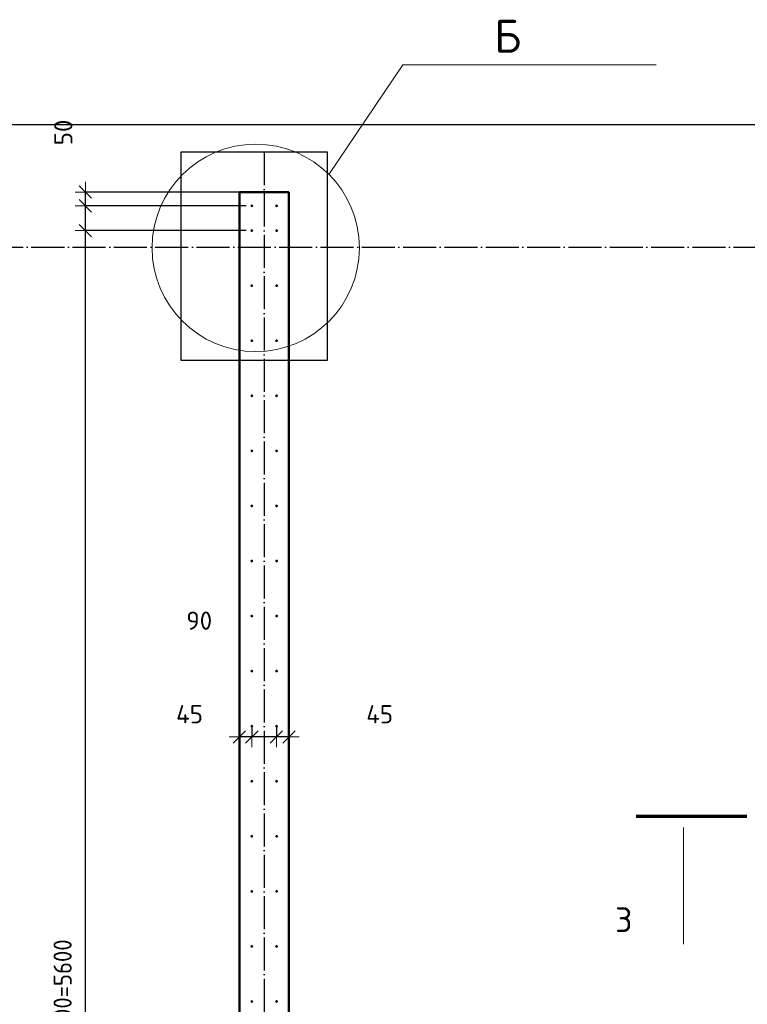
# Model space of a CAD drawing. Header units: millimetres. Extents: x 9402 to 69898, y -2829 to 22870.
# Tile 29 of 69: x 31012 to 33655, y 11150 to 14726. Entities that reach past the tile are written whole.
import ezdxf

# ---------------------------------------------------------------- set-up
doc = ezdxf.new("R2010")
doc.units = ezdxf.units.MM
doc.header["$PDMODE"] = 65
doc.linetypes.add('______11', pattern=[150, 120, -15, 0, -15])
doc.linetypes.add('______5', pattern=[330, 240, -30, 30, -30])
for name, color, linetype, lineweight in [('Standard', 7, 'Continuous', 25), ('Арм.стержн. вертикальными 1', 22, 'Continuous', 35), ('Обозначение разреза_ общее', 7, 'Continuous', 25), ('Размерная линия_ общее', 7, 'Continuous', 13)]:
    doc.layers.add(name, color=color, linetype=linetype, lineweight=lineweight)
doc.layers.add('Осевая линия_ общее', color=7, linetype='______5', lineweight=13, true_color=0xa0a0a0)
doc.styles.add('ISOCPEUR', font='ISOCPEUR')
doc.dimstyles.new('DIMSTYLE_4', dxfattribs={"dimtxt": 66, "dimasz": 75, "dimexe": 0, "dimexo": 0, "dimgap": 33, "dimtad": 2, "dimdec": 0, "dimrnd": 5, "dimzin": 12, "dimdsep": 46, "dimtxsty": 'ISOCPEUR', "dimblk1": 'ALL_ML_STRICH', "dimblk2": 'ALL_ML_STRICH', "dimsah": 1, "dimcen": 0, "dimclrd": 7, "dimclre": 256, "dimclrt": 7, "dimadec": 0, "dimazin": 0, "dimtfac": 1, "dimtdec": 0, "dimtix": 1, "dimtmove": 2, "dimatfit": 3, "dimfxl": 0, "dimtvp": 1.2, "dimtzin": 0, "dimlwd": 0, "dimlwe": -3, "dimarcsym": 0})
doc.dimstyles.new('DIMSTYLE_5', dxfattribs={"dimtxt": 66, "dimasz": 75, "dimexe": 0, "dimexo": 0, "dimgap": 33, "dimtad": 2, "dimdec": 0, "dimrnd": 5, "dimzin": 12, "dimdsep": 46, "dimtxsty": 'ISOCPEUR', "dimblk1": 'ALL_ML_STRICH', "dimblk2": 'ALL_ML_STRICH', "dimsah": 1, "dimcen": 0, "dimclrd": 7, "dimclre": 256, "dimclrt": 7, "dimadec": 0, "dimazin": 0, "dimtfac": 1, "dimtdec": 0, "dimtix": 1, "dimtmove": 2, "dimatfit": 3, "dimfxl": 0, "dimtzin": 0, "dimlwd": 0, "dimlwe": -3, "dimarcsym": 0})

# ---------------------------------------------------------------- blocks, each defined once
blk = doc.blocks.new('ALL_ML_STRICH')
at = {"color": 0, "linetype": 'ByBlock', "lineweight": -2}
for p, q in [((0, -0.5), (0, 0.5)), ((-1, 0), (0.5, 0)), ((-0.3, -0.3), (0.3, 0.3))]:
    blk.add_line(p, q, dxfattribs=at)
blk = doc.blocks.new('*D112')
at = {"layer": 'DEFPOINTS', "color": 7, "linetype": 'Continuous', "lineweight": 13, "transparency": 33554687}
for p in [(31944.5, 12174.7), (31990, 12121), (31990, 12074.2)]:
    blk.add_point(p, dxfattribs=at)
at = {"layer": 'Размерная линия_ общее', "color": 253, "linetype": 'Continuous', "lineweight": -2, "true_color": 0xa0a0a0, "transparency": 33554687}
for p, q in [((31944.5, 12154.7), (31944.5, 12121)), ((31990, 12094.2), (31990, 12121))]:
    blk.add_line(p, q, dxfattribs=at)
at = {"layer": 'Размерная линия_ общее', "color": 7, "linetype": 'Continuous', "lineweight": -2, "transparency": 33554687}
blk.add_line((31990, 12121), (31944.5, 12121), dxfattribs=at)
at = {"layer": 'Размерная линия_ общее', "color": 7, "linetype": 'Continuous', "lineweight": 13, "transparency": 33554687, "xscale": 75, "yscale": 75, "zscale": 75}
for p, rotation in [((31944.5, 12121), 180), ((31990, 12121), 360)]:
    blk.add_blockref('ALL_ML_STRICH', p, dxfattribs=dict(at, rotation=rotation))
at = {"layer": 'Размерная линия_ общее', "color": 7, "linetype": 'Continuous', "lineweight": 13, "transparency": 33554687, "insert": (32319.5, 12203.4), "char_height": 66, "width": 132, "attachment_point": 5, "style": 'ISOCPEUR'}
blk.add_mtext('\\A1;{45}', dxfattribs=at)
blk = doc.blocks.new('*D113')
at = {"layer": 'DEFPOINTS', "color": 7, "linetype": 'Continuous', "lineweight": 13, "transparency": 33554687}
for p in [(31855, 12174.7), (31944.5, 12174.7), (31944.5, 12121)]:
    blk.add_point(p, dxfattribs=at)
at = {"layer": 'Размерная линия_ общее', "color": 253, "linetype": 'Continuous', "lineweight": -2, "true_color": 0xa0a0a0, "transparency": 33554687}
for p, q in [((31855, 12154.7), (31855, 12121)), ((31944.5, 12154.7), (31944.5, 12121))]:
    blk.add_line(p, q, dxfattribs=at)
at = {"layer": 'Размерная линия_ общее', "color": 7, "linetype": 'Continuous', "lineweight": -2, "transparency": 33554687}
blk.add_line((31944.5, 12121), (31855, 12121), dxfattribs=at)
at = {"layer": 'Размерная линия_ общее', "color": 7, "linetype": 'Continuous', "lineweight": 13, "transparency": 33554687, "xscale": 75, "yscale": 75, "zscale": 75}
for p, rotation in [((31855, 12121), 180), ((31944.5, 12121), 360)]:
    blk.add_blockref('ALL_ML_STRICH', p, dxfattribs=dict(at, rotation=rotation))
at = {"layer": 'Размерная линия_ общее', "color": 7, "linetype": 'Continuous', "lineweight": 13, "transparency": 33554687, "insert": (31664, 12543.3), "char_height": 66, "width": 132, "attachment_point": 5, "style": 'ISOCPEUR'}
blk.add_mtext('\\A1;{90}', dxfattribs=at)
blk = doc.blocks.new('*D114')
at = {"layer": 'DEFPOINTS', "color": 7, "linetype": 'Continuous', "lineweight": 13, "transparency": 33554687}
for p in [(31855, 12174.7), (31855, 12121), (31810, 12074.2)]:
    blk.add_point(p, dxfattribs=at)
at = {"layer": 'Размерная линия_ общее', "color": 253, "linetype": 'Continuous', "lineweight": -2, "true_color": 0xa0a0a0, "transparency": 33554687}
for p, q in [((31855, 12154.7), (31855, 12121)), ((31810, 12094.2), (31810, 12121))]:
    blk.add_line(p, q, dxfattribs=at)
at = {"layer": 'Размерная линия_ общее', "color": 7, "linetype": 'Continuous', "lineweight": -2, "transparency": 33554687}
blk.add_line((31855, 12121), (31810, 12121), dxfattribs=at)
at = {"layer": 'Размерная линия_ общее', "color": 7, "linetype": 'Continuous', "lineweight": 13, "transparency": 33554687, "xscale": 75, "yscale": 75, "zscale": 75}
for p, rotation in [((31810, 12121), 180), ((31855, 12121), 360)]:
    blk.add_blockref('ALL_ML_STRICH', p, dxfattribs=dict(at, rotation=rotation))
at = {"layer": 'Размерная линия_ общее', "color": 7, "linetype": 'Continuous', "lineweight": 13, "transparency": 33554687, "insert": (31628.8, 12203.6), "char_height": 66, "width": 132, "attachment_point": 5, "style": 'ISOCPEUR'}
blk.add_mtext('\\A1;{45}', dxfattribs=at)
blk = doc.blocks.new('*D167')
at = {"layer": 'DEFPOINTS', "color": 7, "linetype": 'Continuous', "lineweight": 13, "transparency": 33554687}
for p in [(31855, 13960), (31250.5, 8360), (31855, 8360)]:
    blk.add_point(p, dxfattribs=at)
at = {"layer": 'Размерная линия_ общее', "color": 253, "linetype": 'Continuous', "lineweight": -2, "true_color": 0xa0a0a0, "transparency": 33554687}
for p, q in [((31835, 13960), (31250.5, 13960)), ((31835, 8360), (31250.5, 8360))]:
    blk.add_line(p, q, dxfattribs=at)
at = {"layer": 'Размерная линия_ общее', "color": 7, "linetype": 'Continuous', "lineweight": -2, "transparency": 33554687}
blk.add_line((31250.5, 8360), (31250.5, 13960), dxfattribs=at)
at = {"layer": 'Размерная линия_ общее', "color": 7, "linetype": 'Continuous', "lineweight": 13, "transparency": 33554687, "xscale": 75, "yscale": 75, "zscale": 75}
for p, rotation in [((31250.5, 13960), 90), ((31250.5, 8360), 270)]:
    blk.add_blockref('ALL_ML_STRICH', p, dxfattribs=dict(at, rotation=rotation))
at = {"layer": 'Размерная линия_ общее', "color": 7, "linetype": 'Continuous', "lineweight": 13, "transparency": 33554687, "insert": (31134.5, 10932), "char_height": 66, "width": 3.3, "attachment_point": 1, "rotation": 90, "line_spacing_factor": 0.60241, "style": 'ISOCPEUR'}
blk.add_mtext('\\W0.91;28х200=5600', dxfattribs=at)
blk = doc.blocks.new('*D168')
at = {"layer": 'DEFPOINTS', "color": 7, "linetype": 'Continuous', "lineweight": 13, "transparency": 33554687}
for p in [(31855, 14050), (31250.5, 13960), (31855, 13960)]:
    blk.add_point(p, dxfattribs=at)
at = {"layer": 'Размерная линия_ общее', "color": 253, "linetype": 'Continuous', "lineweight": -2, "true_color": 0xa0a0a0, "transparency": 33554687}
for p, q in [((31835, 14050), (31250.5, 14050)), ((31835, 13960), (31250.5, 13960))]:
    blk.add_line(p, q, dxfattribs=at)
at = {"layer": 'Размерная линия_ общее', "color": 7, "linetype": 'Continuous', "lineweight": -2, "transparency": 33554687}
blk.add_line((31250.5, 13960), (31250.5, 14050), dxfattribs=at)
at = {"layer": 'Размерная линия_ общее', "color": 7, "linetype": 'Continuous', "lineweight": 13, "transparency": 33554687, "xscale": 75, "yscale": 75, "zscale": 75}
for p, rotation in [((31250.5, 14050), 90), ((31250.5, 13960), 270)]:
    blk.add_blockref('ALL_ML_STRICH', p, dxfattribs=dict(at, rotation=rotation))
at = {"layer": 'Размерная линия_ общее', "color": 7, "linetype": 'Continuous', "lineweight": 13, "transparency": 33554687, "insert": (30921.7, 13700.8), "char_height": 66, "width": 132, "attachment_point": 5, "rotation": 90, "style": 'ISOCPEUR'}
blk.add_mtext('\\A1;{90}', dxfattribs=at)
blk = doc.blocks.new('*D169')
at = {"layer": 'DEFPOINTS', "color": 7, "linetype": 'Continuous', "lineweight": 13, "transparency": 33554687}
for p in [(31855, 14100), (31250.5, 14050), (31855, 14050)]:
    blk.add_point(p, dxfattribs=at)
at = {"layer": 'Размерная линия_ общее', "color": 253, "linetype": 'Continuous', "lineweight": -2, "true_color": 0xa0a0a0, "transparency": 33554687}
for p, q in [((31835, 14100), (31250.5, 14100)), ((31835, 14050), (31250.5, 14050))]:
    blk.add_line(p, q, dxfattribs=at)
at = {"layer": 'Размерная линия_ общее', "color": 7, "linetype": 'Continuous', "lineweight": -2, "transparency": 33554687}
blk.add_line((31250.5, 14050), (31250.5, 14100), dxfattribs=at)
at = {"layer": 'Размерная линия_ общее', "color": 7, "linetype": 'Continuous', "lineweight": 13, "transparency": 33554687, "xscale": 75, "yscale": 75, "zscale": 75}
for p, rotation in [((31250.5, 14100), 90), ((31250.5, 14050), 270)]:
    blk.add_blockref('ALL_ML_STRICH', p, dxfattribs=dict(at, rotation=rotation))
at = {"layer": 'Размерная линия_ общее', "color": 7, "linetype": 'Continuous', "lineweight": 13, "transparency": 33554687, "insert": (31170.1, 14316.5), "char_height": 66, "width": 132, "attachment_point": 5, "rotation": 90, "style": 'ISOCPEUR'}
blk.add_mtext('\\A1;{50}', dxfattribs=at)

msp = doc.modelspace()

# ---------------------------------------------------------------- hatches: boundary and pattern name
at = {"layer": 'Арм.стержн. вертикальными 1', "linetype": 'Continuous', "lineweight": 50, "transparency": 33554687}
for points in [[(31860, 14050), (31859.6, 14051.9), (31858.5, 14053.5), (31856.9, 14054.6), (31855, 14055), (31853.1, 14054.6), (31851.5, 14053.5), (31850.4, 14051.9), (31850, 14050), (31850.4, 14048.1), (31851.5, 14046.5), (31853.1, 14045.4), (31855, 14045), (31856.9, 14045.4), (31858.5, 14046.5), (31859.6, 14048.1)], [(31950, 14050), (31949.6, 14051.9), (31948.5, 14053.5), (31946.9, 14054.6), (31945, 14055), (31943.1, 14054.6), (31941.5, 14053.5), (31940.4, 14051.9), (31940, 14050), (31940.4, 14048.1), (31941.5, 14046.5), (31943.1, 14045.4), (31945, 14045), (31946.9, 14045.4), (31948.5, 14046.5), (31949.6, 14048.1)], [(31860, 13960), (31859.6, 13961.9), (31858.5, 13963.5), (31856.9, 13964.6), (31855, 13965), (31853.1, 13964.6), (31851.5, 13963.5), (31850.4, 13961.9), (31850, 13960), (31850.4, 13958.1), (31851.5, 13956.5), (31853.1, 13955.4), (31855, 13955), (31856.9, 13955.4), (31858.5, 13956.5), (31859.6, 13958.1)], [(31950, 13960), (31949.6, 13961.9), (31948.5, 13963.5), (31946.9, 13964.6), (31945, 13965), (31943.1, 13964.6), (31941.5, 13963.5), (31940.4, 13961.9), (31940, 13960), (31940.4, 13958.1), (31941.5, 13956.5), (31943.1, 13955.4), (31945, 13955), (31946.9, 13955.4), (31948.5, 13956.5), (31949.6, 13958.1)], [(31860, 13760), (31859.6, 13761.9), (31858.5, 13763.5), (31856.9, 13764.6), (31855, 13765), (31853.1, 13764.6), (31851.5, 13763.5), (31850.4, 13761.9), (31850, 13760), (31850.4, 13758.1), (31851.5, 13756.5), (31853.1, 13755.4), (31855, 13755), (31856.9, 13755.4), (31858.5, 13756.5), (31859.6, 13758.1)], [(31950, 13760), (31949.6, 13761.9), (31948.5, 13763.5), (31946.9, 13764.6), (31945, 13765), (31943.1, 13764.6), (31941.5, 13763.5), (31940.4, 13761.9), (31940, 13760), (31940.4, 13758.1), (31941.5, 13756.5), (31943.1, 13755.4), (31945, 13755), (31946.9, 13755.4), (31948.5, 13756.5), (31949.6, 13758.1)], [(31860, 13560), (31859.6, 13561.9), (31858.5, 13563.5), (31856.9, 13564.6), (31855, 13565), (31853.1, 13564.6), (31851.5, 13563.5), (31850.4, 13561.9), (31850, 13560), (31850.4, 13558.1), (31851.5, 13556.5), (31853.1, 13555.4), (31855, 13555), (31856.9, 13555.4), (31858.5, 13556.5), (31859.6, 13558.1)], [(31950, 13560), (31949.6, 13561.9), (31948.5, 13563.5), (31946.9, 13564.6), (31945, 13565), (31943.1, 13564.6), (31941.5, 13563.5), (31940.4, 13561.9), (31940, 13560), (31940.4, 13558.1), (31941.5, 13556.5), (31943.1, 13555.4), (31945, 13555), (31946.9, 13555.4), (31948.5, 13556.5), (31949.6, 13558.1)], [(31860, 13360), (31859.6, 13361.9), (31858.5, 13363.5), (31856.9, 13364.6), (31855, 13365), (31853.1, 13364.6), (31851.5, 13363.5), (31850.4, 13361.9), (31850, 13360), (31850.4, 13358.1), (31851.5, 13356.5), (31853.1, 13355.4), (31855, 13355), (31856.9, 13355.4), (31858.5, 13356.5), (31859.6, 13358.1)], [(31950, 13360), (31949.6, 13361.9), (31948.5, 13363.5), (31946.9, 13364.6), (31945, 13365), (31943.1, 13364.6), (31941.5, 13363.5), (31940.4, 13361.9), (31940, 13360), (31940.4, 13358.1), (31941.5, 13356.5), (31943.1, 13355.4), (31945, 13355), (31946.9, 13355.4), (31948.5, 13356.5), (31949.6, 13358.1)], [(31860, 13160), (31859.6, 13161.9), (31858.5, 13163.5), (31856.9, 13164.6), (31855, 13165), (31853.1, 13164.6), (31851.5, 13163.5), (31850.4, 13161.9), (31850, 13160), (31850.4, 13158.1), (31851.5, 13156.5), (31853.1, 13155.4), (31855, 13155), (31856.9, 13155.4), (31858.5, 13156.5), (31859.6, 13158.1)], [(31950, 13160), (31949.6, 13161.9), (31948.5, 13163.5), (31946.9, 13164.6), (31945, 13165), (31943.1, 13164.6), (31941.5, 13163.5), (31940.4, 13161.9), (31940, 13160), (31940.4, 13158.1), (31941.5, 13156.5), (31943.1, 13155.4), (31945, 13155), (31946.9, 13155.4), (31948.5, 13156.5), (31949.6, 13158.1)], [(31860, 12960), (31859.6, 12961.9), (31858.5, 12963.5), (31856.9, 12964.6), (31855, 12965), (31853.1, 12964.6), (31851.5, 12963.5), (31850.4, 12961.9), (31850, 12960), (31850.4, 12958.1), (31851.5, 12956.5), (31853.1, 12955.4), (31855, 12955), (31856.9, 12955.4), (31858.5, 12956.5), (31859.6, 12958.1)], [(31950, 12960), (31949.6, 12961.9), (31948.5, 12963.5), (31946.9, 12964.6), (31945, 12965), (31943.1, 12964.6), (31941.5, 12963.5), (31940.4, 12961.9), (31940, 12960), (31940.4, 12958.1), (31941.5, 12956.5), (31943.1, 12955.4), (31945, 12955), (31946.9, 12955.4), (31948.5, 12956.5), (31949.6, 12958.1)], [(31860, 12760), (31859.6, 12761.9), (31858.5, 12763.5), (31856.9, 12764.6), (31855, 12765), (31853.1, 12764.6), (31851.5, 12763.5), (31850.4, 12761.9), (31850, 12760), (31850.4, 12758.1), (31851.5, 12756.5), (31853.1, 12755.4), (31855, 12755), (31856.9, 12755.4), (31858.5, 12756.5), (31859.6, 12758.1)], [(31950, 12760), (31949.6, 12761.9), (31948.5, 12763.5), (31946.9, 12764.6), (31945, 12765), (31943.1, 12764.6), (31941.5, 12763.5), (31940.4, 12761.9), (31940, 12760), (31940.4, 12758.1), (31941.5, 12756.5), (31943.1, 12755.4), (31945, 12755), (31946.9, 12755.4), (31948.5, 12756.5), (31949.6, 12758.1)], [(31860, 12560), (31859.6, 12561.9), (31858.5, 12563.5), (31856.9, 12564.6), (31855, 12565), (31853.1, 12564.6), (31851.5, 12563.5), (31850.4, 12561.9), (31850, 12560), (31850.4, 12558.1), (31851.5, 12556.5), (31853.1, 12555.4), (31855, 12555), (31856.9, 12555.4), (31858.5, 12556.5), (31859.6, 12558.1)], [(31950, 12560), (31949.6, 12561.9), (31948.5, 12563.5), (31946.9, 12564.6), (31945, 12565), (31943.1, 12564.6), (31941.5, 12563.5), (31940.4, 12561.9), (31940, 12560), (31940.4, 12558.1), (31941.5, 12556.5), (31943.1, 12555.4), (31945, 12555), (31946.9, 12555.4), (31948.5, 12556.5), (31949.6, 12558.1)], [(31860, 12360), (31859.6, 12361.9), (31858.5, 12363.5), (31856.9, 12364.6), (31855, 12365), (31853.1, 12364.6), (31851.5, 12363.5), (31850.4, 12361.9), (31850, 12360), (31850.4, 12358.1), (31851.5, 12356.5), (31853.1, 12355.4), (31855, 12355), (31856.9, 12355.4), (31858.5, 12356.5), (31859.6, 12358.1)], [(31950, 12360), (31949.6, 12361.9), (31948.5, 12363.5), (31946.9, 12364.6), (31945, 12365), (31943.1, 12364.6), (31941.5, 12363.5), (31940.4, 12361.9), (31940, 12360), (31940.4, 12358.1), (31941.5, 12356.5), (31943.1, 12355.4), (31945, 12355), (31946.9, 12355.4), (31948.5, 12356.5), (31949.6, 12358.1)], [(31860, 12160), (31859.6, 12161.9), (31858.5, 12163.5), (31856.9, 12164.6), (31855, 12165), (31853.1, 12164.6), (31851.5, 12163.5), (31850.4, 12161.9), (31850, 12160), (31850.4, 12158.1), (31851.5, 12156.5), (31853.1, 12155.4), (31855, 12155), (31856.9, 12155.4), (31858.5, 12156.5), (31859.6, 12158.1)], [(31950, 12160), (31949.6, 12161.9), (31948.5, 12163.5), (31946.9, 12164.6), (31945, 12165), (31943.1, 12164.6), (31941.5, 12163.5), (31940.4, 12161.9), (31940, 12160), (31940.4, 12158.1), (31941.5, 12156.5), (31943.1, 12155.4), (31945, 12155), (31946.9, 12155.4), (31948.5, 12156.5), (31949.6, 12158.1)], [(31860, 11960), (31859.6, 11961.9), (31858.5, 11963.5), (31856.9, 11964.6), (31855, 11965), (31853.1, 11964.6), (31851.5, 11963.5), (31850.4, 11961.9), (31850, 11960), (31850.4, 11958.1), (31851.5, 11956.5), (31853.1, 11955.4), (31855, 11955), (31856.9, 11955.4), (31858.5, 11956.5), (31859.6, 11958.1)], [(31950, 11960), (31949.6, 11961.9), (31948.5, 11963.5), (31946.9, 11964.6), (31945, 11965), (31943.1, 11964.6), (31941.5, 11963.5), (31940.4, 11961.9), (31940, 11960), (31940.4, 11958.1), (31941.5, 11956.5), (31943.1, 11955.4), (31945, 11955), (31946.9, 11955.4), (31948.5, 11956.5), (31949.6, 11958.1)], [(31860, 11760), (31859.6, 11761.9), (31858.5, 11763.5), (31856.9, 11764.6), (31855, 11765), (31853.1, 11764.6), (31851.5, 11763.5), (31850.4, 11761.9), (31850, 11760), (31850.4, 11758.1), (31851.5, 11756.5), (31853.1, 11755.4), (31855, 11755), (31856.9, 11755.4), (31858.5, 11756.5), (31859.6, 11758.1)], [(31950, 11760), (31949.6, 11761.9), (31948.5, 11763.5), (31946.9, 11764.6), (31945, 11765), (31943.1, 11764.6), (31941.5, 11763.5), (31940.4, 11761.9), (31940, 11760), (31940.4, 11758.1), (31941.5, 11756.5), (31943.1, 11755.4), (31945, 11755), (31946.9, 11755.4), (31948.5, 11756.5), (31949.6, 11758.1)], [(31860, 11560), (31859.6, 11561.9), (31858.5, 11563.5), (31856.9, 11564.6), (31855, 11565), (31853.1, 11564.6), (31851.5, 11563.5), (31850.4, 11561.9), (31850, 11560), (31850.4, 11558.1), (31851.5, 11556.5), (31853.1, 11555.4), (31855, 11555), (31856.9, 11555.4), (31858.5, 11556.5), (31859.6, 11558.1)], [(31950, 11560), (31949.6, 11561.9), (31948.5, 11563.5), (31946.9, 11564.6), (31945, 11565), (31943.1, 11564.6), (31941.5, 11563.5), (31940.4, 11561.9), (31940, 11560), (31940.4, 11558.1), (31941.5, 11556.5), (31943.1, 11555.4), (31945, 11555), (31946.9, 11555.4), (31948.5, 11556.5), (31949.6, 11558.1)], [(31860, 11360), (31859.6, 11361.9), (31858.5, 11363.5), (31856.9, 11364.6), (31855, 11365), (31853.1, 11364.6), (31851.5, 11363.5), (31850.4, 11361.9), (31850, 11360), (31850.4, 11358.1), (31851.5, 11356.5), (31853.1, 11355.4), (31855, 11355), (31856.9, 11355.4), (31858.5, 11356.5), (31859.6, 11358.1)], [(31950, 11360), (31949.6, 11361.9), (31948.5, 11363.5), (31946.9, 11364.6), (31945, 11365), (31943.1, 11364.6), (31941.5, 11363.5), (31940.4, 11361.9), (31940, 11360), (31940.4, 11358.1), (31941.5, 11356.5), (31943.1, 11355.4), (31945, 11355), (31946.9, 11355.4), (31948.5, 11356.5), (31949.6, 11358.1)], [(31860, 11160), (31859.6, 11161.9), (31858.5, 11163.5), (31856.9, 11164.6), (31855, 11165), (31853.1, 11164.6), (31851.5, 11163.5), (31850.4, 11161.9), (31850, 11160), (31850.4, 11158.1), (31851.5, 11156.5), (31853.1, 11155.4), (31855, 11155), (31856.9, 11155.4), (31858.5, 11156.5), (31859.6, 11158.1)], [(31950, 11160), (31949.6, 11161.9), (31948.5, 11163.5), (31946.9, 11164.6), (31945, 11165), (31943.1, 11164.6), (31941.5, 11163.5), (31940.4, 11161.9), (31940, 11160), (31940.4, 11158.1), (31941.5, 11156.5), (31943.1, 11155.4), (31945, 11155), (31946.9, 11155.4), (31948.5, 11156.5), (31949.6, 11158.1)]]:
    msp.add_hatch(color=4, dxfattribs=at).paths.add_polyline_path(points)

# ---------------------------------------------------------------- linework, layer by layer
at = {"color": 7, "linetype": 'Continuous', "lineweight": 50, "transparency": 33554687}
for p, q in [((31810, 8320), (31810, 14100)), ((31810, 14100), (31990, 14100)), ((31990, 14100), (31990, 8320))]:
    msp.add_line(p, q, dxfattribs=at)
at = {"layer": 'Standard', "color": 52, "linetype": 'Continuous', "lineweight": -3, "transparency": 33554687}
for p, q in [((31597.7, 14244.8), (31597.7, 13488.9)), ((32130.1, 14244.8), (31597.7, 14244.8)), ((31597.7, 14244.8), (31597.7, 13488.9)), ((32130.1, 14244.8), (31597.7, 14244.8)), ((32130.1, 13488.9), (32130.1, 14244.8)), ((32130.1, 13488.9), (32130.1, 14244.8)), ((31597.7, 13488.9), (32130.1, 13488.9)), ((31597.7, 13488.9), (32130.1, 13488.9))]:
    msp.add_line(p, q, dxfattribs=at)
at = {"layer": 'Standard', "color": 7, "linetype": 'Continuous', "lineweight": 25, "transparency": 33554687}
msp.add_lwpolyline([(25100, -419.1), (67580, -419.1), (67580, 14344.8), (25100, 14344.8), (25100, -419.1)], dxfattribs=at)
at = {"layer": 'Обозначение разреза_ общее', "color": 7, "linetype": 'Continuous', "lineweight": 70, "transparency": 33554687}
msp.add_line((33653.6, 11831.8), (33251.6, 11831.8), dxfattribs=at)
at = {"layer": 'Обозначение разреза_ общее', "color": 7, "linetype": 'Continuous', "lineweight": 13, "transparency": 33554687}
msp.add_line((33423, 11791.8), (33423, 11367.8), dxfattribs=at)
msp.add_lwpolyline([(32135.4, 14163.7), (32403.8, 14562), (33323.8, 14562)], dxfattribs=at)
msp.add_circle((31869.1, 13897.3), 376.7, dxfattribs=at)
at = {"layer": 'Осевая линия_ общее', "color": 253, "linetype": '______11', "lineweight": -3, "true_color": 0xa0a0a0, "transparency": 33554687}
for p, q in [((31900, 14244.8), (31900, -2614.4)), ((25200, 13900), (69714.9, 13900))]:
    msp.add_line(p, q, dxfattribs=at)

# ---------------------------------------------------------------- texts
at = {"layer": 'Обозначение разреза_ общее', "color": 7, "linetype": 'Continuous', "lineweight": 13, "transparency": 33554687, "attachment_point": 7, "style": 'ISOCPEUR'}
for s, insert, char_height, width in [('\\A1;{\\fISOCPEUR|i0|b0;\\H120.000000;\\W1.000000;\\C7;Б}\\P', (32735.9, 14606.1), 120, 144), ('\\A1;{\\fISOCPEUR|i0|b0;\\H90.000000;\\W1.000000;\\C7;3}\\P', (33174.6, 11412.3), 90, 98)]:
    msp.add_mtext(s, dxfattribs=dict(at, insert=insert, char_height=char_height, width=width))

# ---------------------------------------------------------------- dimensions: what is measured, and where the dimension line sits
at = {"layer": 'Размерная линия_ общее', "color": 7, "linetype": 'Continuous', "lineweight": 13, "transparency": 33554687}
for base, p1, p2, angle, picture, middle in [((31250.5, 14100), (31835, 14050), (31835, 14100), 90, '*D169', (31170.1, 14316.5)), ((31250.5, 14050), (31835, 13960), (31835, 14050), 90, '*D168', (30921.7, 13700.8)), ((31854.9997, 12120.9818), (31944.531, 12154.6822), (31854.9997, 12154.6822), 180, '*D113', (31663.9915, 12543.3233)), ((31810, 12121), (31855, 12154.7), (31810, 12094.2), 180, '*D114', (31628.8, 12203.6)), ((31944.531, 12120.9818), (31990, 12094.1943), (31944.531, 12154.6822), 180, '*D112', (32319.4756, 12203.3657))]:
    dim = msp.add_linear_dim(base=base, p1=p1, p2=p2, angle=angle, dimstyle='DIMSTYLE_4', override={"dimpost": '<>', "dimclrd": 7, "dimclre": 253, "dimclrt": 7, "dimlwd": 0, "dimlwe": 65533}, dxfattribs=at)
    dim.commit()
    dim.dimension.update_dxf_attribs({"geometry": picture, "text_midpoint": middle, "dimtype": 160})
dim = msp.add_linear_dim(base=(31250.5, 13960), p1=(31835, 8360), p2=(31835, 13960), angle=90, text='\\W0.91;28х200=5600', dimstyle='DIMSTYLE_5', override={"dimpost": '<>', "dimclrd": 7, "dimclre": 253, "dimclrt": 7, "dimlwd": 0, "dimlwe": 65533}, dxfattribs=at)
dim.commit()
dim.dimension.update_dxf_attribs({"geometry": '*D167', "text_midpoint": (31217.5, 11160), "dimtype": 160})

doc.saveas('drawing.dxf')
